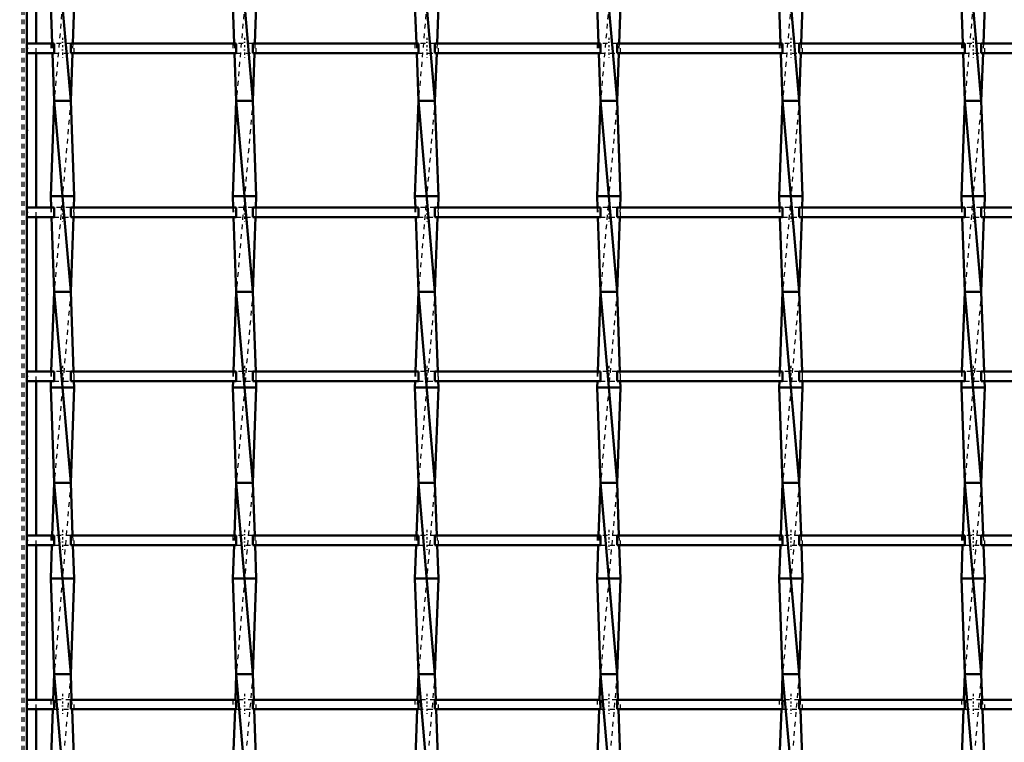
# Model space of a CAD drawing. Header units: millimetres. Extents: x -1015 to 657, y -500 to 954.
# Tile 9 of 29: x -599 to -394, y 164 to 315. Entities that reach past the tile are written whole.
import ezdxf

# ---------------------------------------------------------------- set-up
doc = ezdxf.new("R2010")
doc.units = ezdxf.units.MM
doc.linetypes.add('Center', pattern=[1.5, 0.45, -0.5, 0.05, -0.5])
doc.linetypes.add('Dashed', pattern=[2, 1, -1])
for name, color, linetype, lineweight in [('2d ConnectionPoints', 7, 'Continuous', 50), ('AM_0', 7, 'Continuous', 50), ('AM_5', 3, 'Continuous', 25), ('AM_7', 7, 'Center', 25), ('AM_9', 6, 'Dashed', 25)]:
    doc.layers.add(name, color=color, linetype=linetype, lineweight=lineweight)
doc.dimstyles.new('ISO-25', dxfattribs={"dimtxt": 2.5, "dimasz": 2.5, "dimexe": 1.25, "dimexo": 0.625, "dimtad": 1, "dimtxsty": 'Standard', "dimcen": 2.5, "dimadec": 0, "dimazin": 0, "dimtfac": 1, "dimtmove": 0, "dimatfit": 3, "dimfxl": 1, "dimarcsym": 0})

# ---------------------------------------------------------------- blocks, each defined once
blk = doc.blocks.new('3_7wrbm7iinyitju14vuznlojvd________0_in_LSSP23034382111200100035010_4')
at = {"layer": 'AM_0'}
for p, q in [((-592.28, 338), (-588.82, 298)), ((-593, 318), (-592.71, 309.97)), ((-588.1, 318), (-588.39, 309.97)), ((-592.64, 307.97), (-592.28, 298)), ((-588.46, 307.97), (-588.82, 298)), ((-592.28, 298), (-593, 278)), ((-588.82, 298), (-592.28, 298)), ((-592.28, 298), (-588.82, 258)), ((-588.82, 298), (-588.1, 278)), ((-588.1, 278), (-593, 278)), ((-593, 278), (-592.92, 275.64)), ((-588.1, 278), (-588.18, 275.64)), ((-592.84, 273.64), (-592.28, 258)), ((-588.26, 273.64), (-588.82, 258)), ((-592.28, 258), (-592.88, 241.31)), ((-592.28, 258), (-588.82, 218)), ((-588.82, 258), (-592.28, 258)), ((-588.82, 258), (-588.22, 241.31)), ((-592.95, 239.31), (-593, 238)), ((-588.15, 239.31), (-588.1, 238)), ((-593, 238), (-592.28, 218)), ((-588.1, 238), (-593, 238)), ((-588.1, 238), (-588.82, 218)), ((-592.28, 218), (-592.68, 206.98)), ((-592.28, 218), (-588.82, 178)), ((-588.82, 218), (-592.28, 218)), ((-588.82, 218), (-588.42, 206.98)), ((-592.75, 204.98), (-593, 198)), ((-588.35, 204.98), (-588.1, 198)), ((-593, 198), (-592.28, 178)), ((-588.1, 198), (-593, 198)), ((-588.1, 198), (-588.82, 178)), ((-592.28, 178), (-592.47, 172.65)), ((-592.28, 178), (-588.82, 138)), ((-588.82, 178), (-592.28, 178)), ((-588.82, 178), (-588.63, 172.65)), ((-592.55, 170.65), (-593, 158)), ((-588.55, 170.65), (-588.1, 158))]:
    blk.add_line(p, q, dxfattribs=at)
at = {"layer": 'AM_9'}
for p, q in [((-588.82, 338), (-592.28, 298)), ((-592.71, 309.97), (-592.64, 307.97)), ((-588.39, 309.97), (-588.46, 307.97)), ((-588.82, 298), (-592.28, 258)), ((-592.92, 275.64), (-592.84, 273.64)), ((-588.18, 275.64), (-588.26, 273.64)), ((-588.82, 258), (-592.28, 218)), ((-592.88, 241.31), (-592.95, 239.31)), ((-588.22, 241.31), (-588.15, 239.31)), ((-588.82, 218), (-592.28, 178)), ((-592.68, 206.98), (-592.75, 204.98)), ((-588.42, 206.98), (-588.35, 204.98)), ((-588.82, 178), (-592.28, 138)), ((-592.47, 172.65), (-592.55, 170.65)), ((-588.63, 172.65), (-588.55, 170.65))]:
    blk.add_line(p, q, dxfattribs=at)
blk = doc.blocks.new('4_x8bz4mrtixzio3xnd18rldmpk________0_in_LSSP23034382111200100035010_4')
at = {"layer": 'AM_0'}
for p, q in [((-554.18, 338), (-550.72, 298)), ((-554.9, 318), (-554.61, 309.97)), ((-550, 318), (-550.29, 309.97)), ((-554.54, 307.97), (-554.18, 298)), ((-550.36, 307.97), (-550.72, 298)), ((-554.18, 298), (-554.9, 278)), ((-550.72, 298), (-554.18, 298)), ((-554.18, 298), (-550.72, 258)), ((-550.72, 298), (-550, 278)), ((-554.9, 278), (-554.82, 275.64)), ((-550, 278), (-554.9, 278)), ((-550, 278), (-550.08, 275.64)), ((-554.74, 273.64), (-554.18, 258)), ((-550.16, 273.64), (-550.72, 258)), ((-554.18, 258), (-554.78, 241.31)), ((-550.72, 258), (-554.18, 258)), ((-554.18, 258), (-550.72, 218)), ((-550.72, 258), (-550.12, 241.31)), ((-554.85, 239.31), (-554.9, 238)), ((-550.05, 239.31), (-550, 238)), ((-550, 238), (-554.9, 238)), ((-554.9, 238), (-554.18, 218)), ((-550, 238), (-550.72, 218)), ((-554.18, 218), (-554.58, 206.98)), ((-554.18, 218), (-550.72, 178)), ((-550.72, 218), (-554.18, 218)), ((-550.72, 218), (-550.32, 206.98)), ((-554.65, 204.98), (-554.9, 198)), ((-550.25, 204.98), (-550, 198)), ((-554.9, 198), (-554.18, 178)), ((-550, 198), (-554.9, 198)), ((-550, 198), (-550.72, 178)), ((-554.18, 178), (-554.37, 172.65)), ((-550.72, 178), (-554.18, 178)), ((-554.18, 178), (-550.72, 138)), ((-550.72, 178), (-550.53, 172.65)), ((-554.45, 170.65), (-554.9, 158)), ((-550.45, 170.65), (-550, 158))]:
    blk.add_line(p, q, dxfattribs=at)
at = {"layer": 'AM_9'}
for p, q in [((-550.72, 338), (-554.18, 298)), ((-554.61, 309.97), (-554.54, 307.97)), ((-550.29, 309.97), (-550.36, 307.97)), ((-550.72, 298), (-554.18, 258)), ((-554.82, 275.64), (-554.74, 273.64)), ((-550.08, 275.64), (-550.16, 273.64)), ((-550.72, 258), (-554.18, 218)), ((-554.78, 241.31), (-554.85, 239.31)), ((-550.12, 241.31), (-550.05, 239.31)), ((-550.72, 218), (-554.18, 178)), ((-554.58, 206.98), (-554.65, 204.98)), ((-550.32, 206.98), (-550.25, 204.98)), ((-550.72, 178), (-554.18, 138)), ((-554.37, 172.65), (-554.45, 170.65)), ((-550.53, 172.65), (-550.45, 170.65))]:
    blk.add_line(p, q, dxfattribs=at)
blk = doc.blocks.new('5_au5qsku16lpsyvsot01pnh52i________0_in_LSSP23034382111200100035010_4')
at = {"layer": 'AM_0'}
for p, q in [((-516.08, 338), (-512.62, 298)), ((-516.8, 318), (-516.51, 309.97)), ((-511.9, 318), (-512.19, 309.97)), ((-516.44, 307.97), (-516.08, 298)), ((-512.26, 307.97), (-512.62, 298)), ((-516.08, 298), (-516.8, 278)), ((-512.62, 298), (-516.08, 298)), ((-516.08, 298), (-512.62, 258)), ((-512.62, 298), (-511.9, 278)), ((-511.9, 278), (-516.8, 278)), ((-516.8, 278), (-516.72, 275.64)), ((-511.9, 278), (-511.98, 275.64)), ((-516.64, 273.64), (-516.08, 258)), ((-512.06, 273.64), (-512.62, 258)), ((-516.08, 258), (-516.68, 241.31)), ((-516.08, 258), (-512.62, 218)), ((-512.62, 258), (-516.08, 258)), ((-512.62, 258), (-512.02, 241.31)), ((-516.75, 239.31), (-516.8, 238)), ((-511.95, 239.31), (-511.9, 238)), ((-516.8, 238), (-516.08, 218)), ((-511.9, 238), (-516.8, 238)), ((-511.9, 238), (-512.62, 218)), ((-516.08, 218), (-516.48, 206.98)), ((-516.08, 218), (-512.62, 178)), ((-512.62, 218), (-516.08, 218)), ((-512.62, 218), (-512.22, 206.98)), ((-516.55, 204.98), (-516.8, 198)), ((-512.15, 204.98), (-511.9, 198)), ((-516.8, 198), (-516.08, 178)), ((-511.9, 198), (-516.8, 198)), ((-511.9, 198), (-512.62, 178)), ((-516.08, 178), (-516.27, 172.65)), ((-512.62, 178), (-516.08, 178)), ((-516.08, 178), (-512.62, 138)), ((-512.62, 178), (-512.43, 172.65)), ((-516.35, 170.65), (-516.8, 158)), ((-512.35, 170.65), (-511.9, 158))]:
    blk.add_line(p, q, dxfattribs=at)
at = {"layer": 'AM_9'}
for p, q in [((-512.62, 338), (-516.08, 298)), ((-516.51, 309.97), (-516.44, 307.97)), ((-512.19, 309.97), (-512.26, 307.97)), ((-512.62, 298), (-516.08, 258)), ((-516.72, 275.64), (-516.64, 273.64)), ((-511.98, 275.64), (-512.06, 273.64)), ((-512.62, 258), (-516.08, 218)), ((-516.68, 241.31), (-516.75, 239.31)), ((-512.02, 241.31), (-511.95, 239.31)), ((-512.62, 218), (-516.08, 178)), ((-516.48, 206.98), (-516.55, 204.98)), ((-512.22, 206.98), (-512.15, 204.98)), ((-512.62, 178), (-516.08, 138)), ((-516.27, 172.65), (-516.35, 170.65)), ((-512.43, 172.65), (-512.35, 170.65))]:
    blk.add_line(p, q, dxfattribs=at)
blk = doc.blocks.new('6_g7cdpm89c1rosoinhvq3vzt4g________0_in_LSSP23034382111200100035010_4')
at = {"layer": 'AM_0'}
for p, q in [((-477.98, 338), (-474.52, 298)), ((-478.7, 318), (-478.41, 309.97)), ((-473.8, 318), (-474.09, 309.97)), ((-478.34, 307.97), (-477.98, 298)), ((-474.16, 307.97), (-474.52, 298)), ((-477.98, 298), (-478.7, 278)), ((-474.52, 298), (-477.98, 298)), ((-477.98, 298), (-474.52, 258)), ((-474.52, 298), (-473.8, 278)), ((-478.7, 278), (-478.62, 275.64)), ((-473.8, 278), (-478.7, 278)), ((-473.8, 278), (-473.88, 275.64)), ((-478.54, 273.64), (-477.98, 258)), ((-473.96, 273.64), (-474.52, 258)), ((-477.98, 258), (-478.58, 241.31)), ((-477.98, 258), (-474.52, 218)), ((-474.52, 258), (-477.98, 258)), ((-474.52, 258), (-473.92, 241.31)), ((-478.65, 239.31), (-478.7, 238)), ((-473.85, 239.31), (-473.8, 238)), ((-473.8, 238), (-478.7, 238)), ((-478.7, 238), (-477.98, 218)), ((-473.8, 238), (-474.52, 218)), ((-477.98, 218), (-478.38, 206.98)), ((-477.98, 218), (-474.52, 178)), ((-474.52, 218), (-477.98, 218)), ((-474.52, 218), (-474.12, 206.98)), ((-478.45, 204.98), (-478.7, 198)), ((-474.05, 204.98), (-473.8, 198)), ((-473.8, 198), (-478.7, 198)), ((-478.7, 198), (-477.98, 178)), ((-473.8, 198), (-474.52, 178)), ((-477.98, 178), (-478.17, 172.65)), ((-474.52, 178), (-477.98, 178)), ((-477.98, 178), (-474.52, 138)), ((-474.52, 178), (-474.33, 172.65)), ((-478.25, 170.65), (-478.7, 158)), ((-474.25, 170.65), (-473.8, 158))]:
    blk.add_line(p, q, dxfattribs=at)
at = {"layer": 'AM_9'}
for p, q in [((-474.52, 338), (-477.98, 298)), ((-478.41, 309.97), (-478.34, 307.97)), ((-474.09, 309.97), (-474.16, 307.97)), ((-474.52, 298), (-477.98, 258)), ((-478.62, 275.64), (-478.54, 273.64)), ((-473.88, 275.64), (-473.96, 273.64)), ((-474.52, 258), (-477.98, 218)), ((-478.58, 241.31), (-478.65, 239.31)), ((-473.92, 241.31), (-473.85, 239.31)), ((-474.52, 218), (-477.98, 178)), ((-478.38, 206.98), (-478.45, 204.98)), ((-474.12, 206.98), (-474.05, 204.98)), ((-474.52, 178), (-477.98, 138)), ((-478.17, 172.65), (-478.25, 170.65)), ((-474.33, 172.65), (-474.25, 170.65))]:
    blk.add_line(p, q, dxfattribs=at)
blk = doc.blocks.new('7_4t493iahzo1ewymon7bb3542j________0_in_LSSP23034382111200100035010_4')
at = {"layer": 'AM_0'}
for p, q in [((-439.88, 338), (-436.42, 298)), ((-440.6, 318), (-440.31, 309.97)), ((-435.7, 318), (-435.99, 309.97)), ((-440.24, 307.97), (-439.88, 298)), ((-436.06, 307.97), (-436.42, 298)), ((-439.88, 298), (-440.6, 278)), ((-436.42, 298), (-439.88, 298)), ((-439.88, 298), (-436.42, 258)), ((-436.42, 298), (-435.7, 278)), ((-440.6, 278), (-440.52, 275.64)), ((-435.7, 278), (-440.6, 278)), ((-435.7, 278), (-435.78, 275.64)), ((-440.44, 273.64), (-439.88, 258)), ((-435.86, 273.64), (-436.42, 258)), ((-439.88, 258), (-440.48, 241.31)), ((-439.88, 258), (-436.42, 218)), ((-436.42, 258), (-439.88, 258)), ((-436.42, 258), (-435.82, 241.31)), ((-440.55, 239.31), (-440.6, 238)), ((-435.75, 239.31), (-435.7, 238)), ((-435.7, 238), (-440.6, 238)), ((-440.6, 238), (-439.88, 218)), ((-435.7, 238), (-436.42, 218)), ((-439.88, 218), (-440.28, 206.98)), ((-439.88, 218), (-436.42, 178)), ((-436.42, 218), (-439.88, 218)), ((-436.42, 218), (-436.02, 206.98)), ((-440.35, 204.98), (-440.6, 198)), ((-435.95, 204.98), (-435.7, 198)), ((-435.7, 198), (-440.6, 198)), ((-440.6, 198), (-439.88, 178)), ((-435.7, 198), (-436.42, 178)), ((-439.88, 178), (-440.07, 172.65)), ((-436.42, 178), (-439.88, 178)), ((-439.88, 178), (-436.42, 138)), ((-436.42, 178), (-436.23, 172.65)), ((-440.15, 170.65), (-440.6, 158)), ((-436.15, 170.65), (-435.7, 158))]:
    blk.add_line(p, q, dxfattribs=at)
at = {"layer": 'AM_9'}
for p, q in [((-436.42, 338), (-439.88, 298)), ((-440.31, 309.97), (-440.24, 307.97)), ((-435.99, 309.97), (-436.06, 307.97)), ((-436.42, 298), (-439.88, 258)), ((-440.52, 275.64), (-440.44, 273.64)), ((-435.78, 275.64), (-435.86, 273.64)), ((-436.42, 258), (-439.88, 218)), ((-440.48, 241.31), (-440.55, 239.31)), ((-435.82, 241.31), (-435.75, 239.31)), ((-436.42, 218), (-439.88, 178)), ((-440.28, 206.98), (-440.35, 204.98)), ((-436.02, 206.98), (-435.95, 204.98)), ((-436.42, 178), (-439.88, 138)), ((-440.07, 172.65), (-440.15, 170.65)), ((-436.23, 172.65), (-436.15, 170.65))]:
    blk.add_line(p, q, dxfattribs=at)
blk = doc.blocks.new('8_4ei9pobs5p63kxmeuo1r919hd________0_in_LSSP23034382111200100035010_4')
at = {"layer": 'AM_0'}
for p, q in [((-401.78, 338), (-398.32, 298)), ((-402.5, 318), (-402.21, 309.97)), ((-397.6, 318), (-397.89, 309.97)), ((-402.14, 307.97), (-401.78, 298)), ((-397.96, 307.97), (-398.32, 298)), ((-401.78, 298), (-402.5, 278)), ((-401.78, 298), (-398.32, 258)), ((-398.32, 298), (-401.78, 298)), ((-398.32, 298), (-397.6, 278)), ((-402.5, 278), (-402.42, 275.64)), ((-397.6, 278), (-402.5, 278)), ((-397.6, 278), (-397.68, 275.64)), ((-402.34, 273.64), (-401.78, 258)), ((-397.76, 273.64), (-398.32, 258)), ((-401.78, 258), (-402.38, 241.31)), ((-401.78, 258), (-398.32, 218)), ((-398.32, 258), (-401.78, 258)), ((-398.32, 258), (-397.72, 241.31)), ((-402.45, 239.31), (-402.5, 238)), ((-397.65, 239.31), (-397.6, 238)), ((-397.6, 238), (-402.5, 238)), ((-402.5, 238), (-401.78, 218)), ((-397.6, 238), (-398.32, 218)), ((-401.78, 218), (-402.18, 206.98)), ((-401.78, 218), (-398.32, 178)), ((-398.32, 218), (-401.78, 218)), ((-398.32, 218), (-397.92, 206.98)), ((-402.25, 204.98), (-402.5, 198)), ((-397.85, 204.98), (-397.6, 198)), ((-397.6, 198), (-402.5, 198)), ((-402.5, 198), (-401.78, 178)), ((-397.6, 198), (-398.32, 178)), ((-401.78, 178), (-401.97, 172.65)), ((-401.78, 178), (-398.32, 138)), ((-398.32, 178), (-401.78, 178)), ((-398.32, 178), (-398.13, 172.65)), ((-402.05, 170.65), (-402.5, 158)), ((-398.05, 170.65), (-397.6, 158))]:
    blk.add_line(p, q, dxfattribs=at)
at = {"layer": 'AM_9'}
for p, q in [((-398.32, 338), (-401.78, 298)), ((-402.21, 309.97), (-402.14, 307.97)), ((-397.89, 309.97), (-397.96, 307.97)), ((-398.32, 298), (-401.78, 258)), ((-402.42, 275.64), (-402.34, 273.64)), ((-397.68, 275.64), (-397.76, 273.64)), ((-398.32, 258), (-401.78, 218)), ((-402.38, 241.31), (-402.45, 239.31)), ((-397.72, 241.31), (-397.65, 239.31)), ((-398.32, 218), (-401.78, 178)), ((-402.18, 206.98), (-402.25, 204.98)), ((-397.92, 206.98), (-397.85, 204.98)), ((-398.32, 178), (-401.78, 138)), ((-401.97, 172.65), (-402.05, 170.65)), ((-398.13, 172.65), (-398.05, 170.65))]:
    blk.add_line(p, q, dxfattribs=at)
blk = doc.blocks.new('55_31osm7ojykhf53s5sb7mkqvcg________0_in_LSSP23034382111200100035010_4')
at = {"layer": 'AM_0'}
for p, q in [((-592.28, 172.65), (-598, 172.65)), ((-598, 172.65), (-598, 170.65)), ((-592.28, 172.65), (-592.28, 170.65)), ((-554.18, 172.65), (-588.82, 172.65)), ((-588.82, 170.65), (-588.82, 172.65)), ((-554.18, 172.65), (-554.18, 170.65)), ((-516.08, 172.65), (-550.72, 172.65)), ((-550.72, 170.65), (-550.72, 172.65)), ((-516.08, 172.65), (-516.08, 170.65)), ((-512.62, 170.65), (-512.62, 172.65)), ((-477.98, 172.65), (-512.62, 172.65)), ((-477.98, 172.65), (-477.98, 170.65)), ((-439.88, 172.65), (-474.52, 172.65)), ((-474.52, 170.65), (-474.52, 172.65)), ((-439.88, 172.65), (-439.88, 170.65)), ((-401.78, 172.65), (-436.42, 172.65)), ((-436.42, 170.65), (-436.42, 172.65)), ((-401.78, 172.65), (-401.78, 170.65)), ((-363.68, 172.65), (-398.32, 172.65)), ((-398.32, 170.65), (-398.32, 172.65)), ((-592.28, 170.65), (-598, 170.65)), ((-554.18, 170.65), (-588.82, 170.65)), ((-516.08, 170.65), (-550.72, 170.65)), ((-477.98, 170.65), (-512.62, 170.65)), ((-439.88, 170.65), (-474.52, 170.65)), ((-401.78, 170.65), (-436.42, 170.65)), ((-363.68, 170.65), (-398.32, 170.65))]:
    blk.add_line(p, q, dxfattribs=at)
at = {"layer": 'AM_7'}
for p, q in [((-590.55, 173.85), (-590.55, 169.45)), ((-552.45, 173.85), (-552.45, 169.45)), ((-514.35, 173.85), (-514.35, 169.45)), ((-476.25, 173.85), (-476.25, 169.45)), ((-438.15, 173.85), (-438.15, 169.45)), ((-400.05, 173.85), (-400.05, 169.45))]:
    blk.add_line(p, q, dxfattribs=at)
at = {"layer": 'AM_9'}
for p, q in [((-593, 172.65), (-593, 170.65)), ((-588.82, 172.65), (-592.28, 172.65)), ((-588.1, 170.65), (-588.1, 172.65)), ((-554.9, 172.65), (-554.9, 170.65)), ((-550.72, 172.65), (-554.18, 172.65)), ((-550, 170.65), (-550, 172.65)), ((-516.8, 172.65), (-516.8, 170.65)), ((-512.62, 172.65), (-516.08, 172.65)), ((-511.9, 170.65), (-511.9, 172.65)), ((-478.7, 172.65), (-478.7, 170.65)), ((-474.52, 172.65), (-477.98, 172.65)), ((-473.8, 170.65), (-473.8, 172.65)), ((-440.6, 172.65), (-440.6, 170.65)), ((-436.42, 172.65), (-439.88, 172.65)), ((-435.7, 170.65), (-435.7, 172.65)), ((-402.5, 172.65), (-402.5, 170.65)), ((-398.32, 172.65), (-401.78, 172.65)), ((-397.6, 170.65), (-397.6, 172.65)), ((-592.28, 170.65), (-588.82, 170.65)), ((-554.18, 170.65), (-550.72, 170.65)), ((-516.08, 170.65), (-512.62, 170.65)), ((-477.98, 170.65), (-474.52, 170.65)), ((-439.88, 170.65), (-436.42, 170.65)), ((-401.78, 170.65), (-398.32, 170.65))]:
    blk.add_line(p, q, dxfattribs=at)
blk = doc.blocks.new('56_trdjg113o0bcu8ro5bvf2aiml________0_in_LSSP23034382111200100035010_4')
at = {"layer": 'AM_0'}
for p, q in [((-592.28, 206.98), (-598, 206.98)), ((-598, 206.98), (-598, 204.98)), ((-592.28, 206.98), (-592.28, 204.98)), ((-588.82, 204.98), (-588.82, 206.98)), ((-554.18, 206.98), (-588.82, 206.98)), ((-554.18, 206.98), (-554.18, 204.98)), ((-516.08, 206.98), (-550.72, 206.98)), ((-550.72, 204.98), (-550.72, 206.98)), ((-516.08, 206.98), (-516.08, 204.98)), ((-477.98, 206.98), (-512.62, 206.98)), ((-512.62, 204.98), (-512.62, 206.98)), ((-477.98, 206.98), (-477.98, 204.98)), ((-439.88, 206.98), (-474.52, 206.98)), ((-474.52, 204.98), (-474.52, 206.98)), ((-439.88, 206.98), (-439.88, 204.98)), ((-401.78, 206.98), (-436.42, 206.98)), ((-436.42, 204.98), (-436.42, 206.98)), ((-401.78, 206.98), (-401.78, 204.98)), ((-363.68, 206.98), (-398.32, 206.98)), ((-398.32, 204.98), (-398.32, 206.98)), ((-592.28, 204.98), (-598, 204.98)), ((-554.18, 204.98), (-588.82, 204.98)), ((-516.08, 204.98), (-550.72, 204.98)), ((-477.98, 204.98), (-512.62, 204.98)), ((-439.88, 204.98), (-474.52, 204.98)), ((-401.78, 204.98), (-436.42, 204.98)), ((-363.68, 204.98), (-398.32, 204.98))]:
    blk.add_line(p, q, dxfattribs=at)
at = {"layer": 'AM_7'}
for p, q in [((-590.55, 208.18), (-590.55, 203.78)), ((-552.45, 208.18), (-552.45, 203.78)), ((-514.35, 208.18), (-514.35, 203.78)), ((-476.25, 208.18), (-476.25, 203.78)), ((-438.15, 208.18), (-438.15, 203.78)), ((-400.05, 208.18), (-400.05, 203.78))]:
    blk.add_line(p, q, dxfattribs=at)
at = {"layer": 'AM_9'}
for p, q in [((-593, 206.98), (-593, 204.98)), ((-588.82, 206.98), (-592.28, 206.98)), ((-588.1, 204.98), (-588.1, 206.98)), ((-554.9, 206.98), (-554.9, 204.98)), ((-550.72, 206.98), (-554.18, 206.98)), ((-550, 204.98), (-550, 206.98)), ((-516.8, 206.98), (-516.8, 204.98)), ((-512.62, 206.98), (-516.08, 206.98)), ((-511.9, 204.98), (-511.9, 206.98)), ((-478.7, 206.98), (-478.7, 204.98)), ((-474.52, 206.98), (-477.98, 206.98)), ((-473.8, 204.98), (-473.8, 206.98)), ((-440.6, 206.98), (-440.6, 204.98)), ((-436.42, 206.98), (-439.88, 206.98)), ((-435.7, 204.98), (-435.7, 206.98)), ((-402.5, 206.98), (-402.5, 204.98)), ((-398.32, 206.98), (-401.78, 206.98)), ((-397.6, 204.98), (-397.6, 206.98)), ((-592.28, 204.98), (-588.82, 204.98)), ((-554.18, 204.98), (-550.72, 204.98)), ((-516.08, 204.98), (-512.62, 204.98)), ((-477.98, 204.98), (-474.52, 204.98)), ((-439.88, 204.98), (-436.42, 204.98)), ((-401.78, 204.98), (-398.32, 204.98))]:
    blk.add_line(p, q, dxfattribs=at)
blk = doc.blocks.new('57_57lwovjka21ccmw956mgjjc7t________0_in_LSSP23034382111200100035010_4')
at = {"layer": 'AM_0'}
for p, q in [((-592.28, 241.31), (-598, 241.31)), ((-598, 241.31), (-598, 239.31)), ((-592.28, 241.31), (-592.28, 239.31)), ((-554.18, 241.31), (-588.82, 241.31)), ((-588.82, 239.31), (-588.82, 241.31)), ((-554.18, 241.31), (-554.18, 239.31)), ((-516.08, 241.31), (-550.72, 241.31)), ((-550.72, 239.31), (-550.72, 241.31)), ((-516.08, 241.31), (-516.08, 239.31)), ((-477.98, 241.31), (-512.62, 241.31)), ((-512.62, 239.31), (-512.62, 241.31)), ((-477.98, 241.31), (-477.98, 239.31)), ((-439.88, 241.31), (-474.52, 241.31)), ((-474.52, 239.31), (-474.52, 241.31)), ((-439.88, 241.31), (-439.88, 239.31)), ((-401.78, 241.31), (-436.42, 241.31)), ((-436.42, 239.31), (-436.42, 241.31)), ((-401.78, 241.31), (-401.78, 239.31)), ((-363.68, 241.31), (-398.32, 241.31)), ((-398.32, 239.31), (-398.32, 241.31)), ((-592.28, 239.31), (-598, 239.31)), ((-554.18, 239.31), (-588.82, 239.31)), ((-516.08, 239.31), (-550.72, 239.31)), ((-477.98, 239.31), (-512.62, 239.31)), ((-439.88, 239.31), (-474.52, 239.31)), ((-401.78, 239.31), (-436.42, 239.31)), ((-363.68, 239.31), (-398.32, 239.31))]:
    blk.add_line(p, q, dxfattribs=at)
at = {"layer": 'AM_7'}
for p, q in [((-590.55, 242.51), (-590.55, 238.11)), ((-552.45, 242.51), (-552.45, 238.11)), ((-514.35, 242.51), (-514.35, 238.11)), ((-476.25, 242.51), (-476.25, 238.11)), ((-438.15, 242.51), (-438.15, 238.11)), ((-400.05, 242.51), (-400.05, 238.11))]:
    blk.add_line(p, q, dxfattribs=at)
at = {"layer": 'AM_9'}
for p, q in [((-593, 241.31), (-593, 239.31)), ((-588.82, 241.31), (-592.28, 241.31)), ((-588.1, 239.31), (-588.1, 241.31)), ((-554.9, 241.31), (-554.9, 239.31)), ((-550.72, 241.31), (-554.18, 241.31)), ((-550, 239.31), (-550, 241.31)), ((-516.8, 241.31), (-516.8, 239.31)), ((-512.62, 241.31), (-516.08, 241.31)), ((-511.9, 239.31), (-511.9, 241.31)), ((-478.7, 241.31), (-478.7, 239.31)), ((-474.52, 241.31), (-477.98, 241.31)), ((-473.8, 239.31), (-473.8, 241.31)), ((-440.6, 241.31), (-440.6, 239.31)), ((-436.42, 241.31), (-439.88, 241.31)), ((-435.7, 239.31), (-435.7, 241.31)), ((-402.5, 241.31), (-402.5, 239.31)), ((-398.32, 241.31), (-401.78, 241.31)), ((-397.6, 239.31), (-397.6, 241.31)), ((-592.28, 239.31), (-588.82, 239.31)), ((-554.18, 239.31), (-550.72, 239.31)), ((-516.08, 239.31), (-512.62, 239.31)), ((-477.98, 239.31), (-474.52, 239.31)), ((-439.88, 239.31), (-436.42, 239.31)), ((-401.78, 239.31), (-398.32, 239.31))]:
    blk.add_line(p, q, dxfattribs=at)
blk = doc.blocks.new('58_6ewtvq109fpg4gij95gm6yh3e________0_in_LSSP23034382111200100035010_4')
at = {"layer": 'AM_0'}
for p, q in [((-592.28, 275.64), (-598, 275.64)), ((-598, 275.64), (-598, 273.64)), ((-592.28, 275.64), (-592.28, 273.64)), ((-554.18, 275.64), (-588.82, 275.64)), ((-588.82, 273.64), (-588.82, 275.64)), ((-554.18, 275.64), (-554.18, 273.64)), ((-516.08, 275.64), (-550.72, 275.64)), ((-550.72, 273.64), (-550.72, 275.64)), ((-516.08, 275.64), (-516.08, 273.64)), ((-477.98, 275.64), (-512.62, 275.64)), ((-512.62, 273.64), (-512.62, 275.64)), ((-477.98, 275.64), (-477.98, 273.64)), ((-439.88, 275.64), (-474.52, 275.64)), ((-474.52, 273.64), (-474.52, 275.64)), ((-439.88, 275.64), (-439.88, 273.64)), ((-401.78, 275.64), (-436.42, 275.64)), ((-436.42, 273.64), (-436.42, 275.64)), ((-401.78, 275.64), (-401.78, 273.64)), ((-363.68, 275.64), (-398.32, 275.64)), ((-398.32, 273.64), (-398.32, 275.64)), ((-592.28, 273.64), (-598, 273.64)), ((-554.18, 273.64), (-588.82, 273.64)), ((-516.08, 273.64), (-550.72, 273.64)), ((-477.98, 273.64), (-512.62, 273.64)), ((-439.88, 273.64), (-474.52, 273.64)), ((-401.78, 273.64), (-436.42, 273.64)), ((-363.68, 273.64), (-398.32, 273.64))]:
    blk.add_line(p, q, dxfattribs=at)
at = {"layer": 'AM_7'}
for p, q in [((-590.55, 276.84), (-590.55, 272.44)), ((-552.45, 276.84), (-552.45, 272.44)), ((-514.35, 276.84), (-514.35, 272.44)), ((-476.25, 276.84), (-476.25, 272.44)), ((-438.15, 276.84), (-438.15, 272.44)), ((-400.05, 276.84), (-400.05, 272.44))]:
    blk.add_line(p, q, dxfattribs=at)
at = {"layer": 'AM_9'}
for p, q in [((-593, 275.64), (-593, 273.64)), ((-588.82, 275.64), (-592.28, 275.64)), ((-588.1, 273.64), (-588.1, 275.64)), ((-554.9, 275.64), (-554.9, 273.64)), ((-550.72, 275.64), (-554.18, 275.64)), ((-550, 273.64), (-550, 275.64)), ((-516.8, 275.64), (-516.8, 273.64)), ((-512.62, 275.64), (-516.08, 275.64)), ((-511.9, 273.64), (-511.9, 275.64)), ((-478.7, 275.64), (-478.7, 273.64)), ((-474.52, 275.64), (-477.98, 275.64)), ((-473.8, 273.64), (-473.8, 275.64)), ((-440.6, 275.64), (-440.6, 273.64)), ((-436.42, 275.64), (-439.88, 275.64)), ((-435.7, 273.64), (-435.7, 275.64)), ((-402.5, 275.64), (-402.5, 273.64)), ((-398.32, 275.64), (-401.78, 275.64)), ((-397.6, 273.64), (-397.6, 275.64)), ((-592.28, 273.64), (-588.82, 273.64)), ((-554.18, 273.64), (-550.72, 273.64)), ((-516.08, 273.64), (-512.62, 273.64)), ((-477.98, 273.64), (-474.52, 273.64)), ((-439.88, 273.64), (-436.42, 273.64)), ((-401.78, 273.64), (-398.32, 273.64))]:
    blk.add_line(p, q, dxfattribs=at)
blk = doc.blocks.new('59_qtu5sla6vvrm43eklfg1nqm2a________0_in_LSSP23034382111200100035010_4')
at = {"layer": 'AM_0'}
for p, q in [((-592.28, 309.97), (-598, 309.97)), ((-598, 309.97), (-598, 307.97)), ((-592.28, 309.97), (-592.28, 307.97)), ((-554.18, 309.97), (-588.82, 309.97)), ((-588.82, 307.97), (-588.82, 309.97)), ((-554.18, 309.97), (-554.18, 307.97)), ((-516.08, 309.97), (-550.72, 309.97)), ((-550.72, 307.97), (-550.72, 309.97)), ((-516.08, 309.97), (-516.08, 307.97)), ((-477.98, 309.97), (-512.62, 309.97)), ((-512.62, 307.97), (-512.62, 309.97)), ((-477.98, 309.97), (-477.98, 307.97)), ((-439.88, 309.97), (-474.52, 309.97)), ((-474.52, 307.97), (-474.52, 309.97)), ((-439.88, 309.97), (-439.88, 307.97)), ((-401.78, 309.97), (-436.42, 309.97)), ((-436.42, 307.97), (-436.42, 309.97)), ((-401.78, 309.97), (-401.78, 307.97)), ((-363.68, 309.97), (-398.32, 309.97)), ((-398.32, 307.97), (-398.32, 309.97)), ((-592.28, 307.97), (-598, 307.97)), ((-554.18, 307.97), (-588.82, 307.97)), ((-516.08, 307.97), (-550.72, 307.97)), ((-477.98, 307.97), (-512.62, 307.97)), ((-439.88, 307.97), (-474.52, 307.97)), ((-401.78, 307.97), (-436.42, 307.97)), ((-363.68, 307.97), (-398.32, 307.97))]:
    blk.add_line(p, q, dxfattribs=at)
at = {"layer": 'AM_7'}
for p, q in [((-590.55, 311.17), (-590.55, 306.77)), ((-552.45, 311.17), (-552.45, 306.77)), ((-514.35, 311.17), (-514.35, 306.77)), ((-476.25, 311.17), (-476.25, 306.77)), ((-438.15, 311.17), (-438.15, 306.77)), ((-400.05, 311.17), (-400.05, 306.77))]:
    blk.add_line(p, q, dxfattribs=at)
at = {"layer": 'AM_9'}
for p, q in [((-593, 309.97), (-593, 307.97)), ((-588.82, 309.97), (-592.28, 309.97)), ((-588.1, 307.97), (-588.1, 309.97)), ((-554.9, 309.97), (-554.9, 307.97)), ((-550.72, 309.97), (-554.18, 309.97)), ((-550, 307.97), (-550, 309.97)), ((-516.8, 309.97), (-516.8, 307.97)), ((-512.62, 309.97), (-516.08, 309.97)), ((-511.9, 307.97), (-511.9, 309.97)), ((-478.7, 309.97), (-478.7, 307.97)), ((-474.52, 309.97), (-477.98, 309.97)), ((-473.8, 307.97), (-473.8, 309.97)), ((-440.6, 309.97), (-440.6, 307.97)), ((-436.42, 309.97), (-439.88, 309.97)), ((-435.7, 307.97), (-435.7, 309.97)), ((-402.5, 309.97), (-402.5, 307.97)), ((-398.32, 309.97), (-401.78, 309.97)), ((-397.6, 307.97), (-397.6, 309.97)), ((-592.28, 307.97), (-588.82, 307.97)), ((-554.18, 307.97), (-550.72, 307.97)), ((-516.08, 307.97), (-512.62, 307.97)), ((-477.98, 307.97), (-474.52, 307.97)), ((-439.88, 307.97), (-436.42, 307.97)), ((-401.78, 307.97), (-398.32, 307.97))]:
    blk.add_line(p, q, dxfattribs=at)
blk = doc.blocks.new('65_4hqcuy1kjfegofo44eydgm5hm________0_in_LSSP23034382111200100035010_4')
at = {"layer": 'AM_0'}
for p, q in [((-598, -498), (-598, 498)), ((-596.05, 309.97), (-596.05, 342.3)), ((-596.05, 275.64), (-596.05, 307.97)), ((-596.05, 241.31), (-596.05, 273.64)), ((-596.05, 206.98), (-596.05, 239.31)), ((-596.05, 172.65), (-596.05, 204.98)), ((-596.05, 138.32), (-596.05, 170.65))]:
    blk.add_line(p, q, dxfattribs=at)
at = {"layer": 'AM_9'}
for p, q in [((-598.99, -498), (-598.99, 498)), ((-598.55, -498), (-598.55, 498)), ((-596.05, 307.97), (-596.05, 309.97)), ((-596.05, 273.64), (-596.05, 275.64)), ((-596.05, 239.31), (-596.05, 241.31)), ((-596.05, 204.98), (-596.05, 206.98)), ((-596.05, 170.65), (-596.05, 172.65))]:
    blk.add_line(p, q, dxfattribs=at)
blk = doc.blocks.new('*D69')
at = {"layer": 'AM_5', "color": 0, "lineweight": -2}
for p, q in [((-720, 48), (-720, 96)), ((-600, 0), (-720, 0)), ((-720, -34.33), (-720, 0)), ((-600, -34.33), (-720, -34.33)), ((-720, -82.33), (-720, -130.33))]:
    blk.add_line(p, q, dxfattribs=at)
at = {"layer": 'AM_5', "color": 0}
for points in [[(-728, 48), (-712, 48), (-720, 0)], [(-712, -82.33), (-728, -82.33), (-720, -34.33)]]:
    blk.add_solid(points, dxfattribs=at)
at = {"layer": 'Defpoints', "color": 0}
for p in [(-720, 0), (-600, 0), (-600, -34.33)]:
    blk.add_point(p, dxfattribs=at)
at = {"layer": 'AM_5', "color": 0, "insert": (-744, 268.8), "char_height": 48, "attachment_point": 5, "rotation": 90}
blk.add_mtext('TT = 34.3 mm', dxfattribs=at)

msp = doc.modelspace()

# ---------------------------------------------------------------- linework, layer by layer
at = {"layer": '2d ConnectionPoints'}
for p in [(-598, 308.97), (-598, 308.97), (-598, 291.805), (-598, 274.64), (-598, 274.64), (-598, 257.475), (-598, 240.31), (-598, 240.31), (-598, 223.145), (-598, 205.98), (-598, 205.98), (-598, 188.815), (-598, 171.65), (-598, 171.65)]:
    msp.add_point(p, dxfattribs=at)

# ---------------------------------------------------------------- block references
for name in ['65_4hqcuy1kjfegofo44eydgm5hm________0_in_LSSP23034382111200100035010_4', '3_7wrbm7iinyitju14vuznlojvd________0_in_LSSP23034382111200100035010_4', '4_x8bz4mrtixzio3xnd18rldmpk________0_in_LSSP23034382111200100035010_4', '5_au5qsku16lpsyvsot01pnh52i________0_in_LSSP23034382111200100035010_4', '6_g7cdpm89c1rosoinhvq3vzt4g________0_in_LSSP23034382111200100035010_4', '7_4t493iahzo1ewymon7bb3542j________0_in_LSSP23034382111200100035010_4', '8_4ei9pobs5p63kxmeuo1r919hd________0_in_LSSP23034382111200100035010_4', '59_qtu5sla6vvrm43eklfg1nqm2a________0_in_LSSP23034382111200100035010_4', '58_6ewtvq109fpg4gij95gm6yh3e________0_in_LSSP23034382111200100035010_4', '57_57lwovjka21ccmw956mgjjc7t________0_in_LSSP23034382111200100035010_4', '56_trdjg113o0bcu8ro5bvf2aiml________0_in_LSSP23034382111200100035010_4', '55_31osm7ojykhf53s5sb7mkqvcg________0_in_LSSP23034382111200100035010_4']:
    msp.add_blockref(name, (0, 0))

# ---------------------------------------------------------------- dimensions: what is measured, and where the dimension line sits
at = {"layer": 'AM_5'}
dim = msp.add_linear_dim(base=(-720, 0), p1=(-600, -34.33), p2=(-600, 0), angle=90, text='TT = 34.3 mm', dimstyle='ISO-25', override={"dimtxt": 48, "dimasz": 48, "dimexe": 0, "dimexo": 0, "dimgap": 14.4}, dxfattribs=at)
dim.commit()
dim.dimension.update_dxf_attribs({"geometry": '*D69', "text_midpoint": (-744, 268.8), "dimtype": 160, "text_rotation": 90})

doc.saveas('drawing.dxf')
